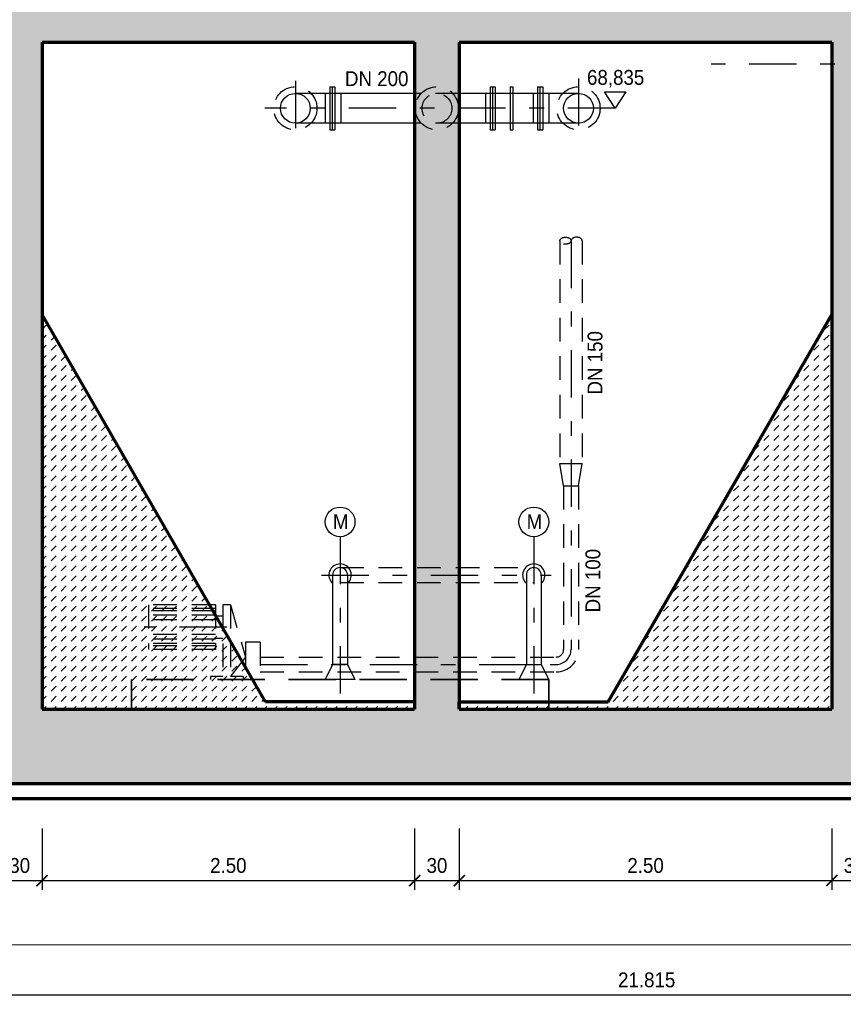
# Model space of a CAD drawing. Header units: metres. Extents: x -5 to 93, y -48 to 79.
# Tile 38 of 91: x 11.98 to 17.51, y 61.41 to 68.02. Entities that reach past the tile are written whole.
import ezdxf

# ---------------------------------------------------------------- set-up
doc = ezdxf.new("R2010")
doc.units = ezdxf.units.M
doc.header["$LTSCALE"] = 0.05
doc.header["$PDMODE"] = 35
doc.header["$PDSIZE"] = 0.1
for name, pattern in [('STRICHPUNKT2', [12.7, 6.35, -3.175, 0, -3.175]), ('VERDECKT', [9.525, 6.35, -3.175]), ('VERDECKT2', [4.7625, 3.175, -1.5875])]:
    doc.linetypes.add(name, pattern=pattern)
for name, color, linetype, lineweight in [('Bemassung_Bau', 7, 'Continuous', 18), ('Beschriftung-Schnitte', 7, 'Continuous', 25), ('Rohre', 160, 'Continuous', 30), ('Rohre_mitte', 160, 'STRICHPUNKT2', 25), ('Rohre_verdeckt', 160, 'VERDECKT2', 25), ('Wand', 6, 'Continuous', 70), ('Wand-Schraffur', 252, 'Continuous', 20), ('Wand-verdeckt', 2, 'VERDECKT', 35)]:
    doc.layers.add(name, color=color, linetype=linetype, lineweight=lineweight)
doc.layers.add('Rohre_Text', color=160, linetype='Continuous')
doc.styles.add('Arial', font='arial.ttf', dxfattribs={"width": 0.9})
doc.styles.add('Romans', font='arial.ttf', dxfattribs={"width": 0.8})
doc.dimstyles.new('AEC Bemassung 1-50', dxfattribs={"dimtxt": 0.1, "dimasz": 0.075, "dimexe": 0.0625, "dimexo": 0, "dimgap": 0.05, "dimtad": 1, "dimdec": 3, "dimrnd": 0.005, "dimzin": 1, "dimdsep": 46, "dimtxsty": 'Arial', "dimblk": 'ARCHTICK', "dimcen": 0.125, "dimdle": 0.03125, "dimazin": 0, "dimtfac": 1, "dimtdec": 3, "dimtix": 1, "dimtmove": 2, "dimatfit": 2, "dimfxl": 1, "dimtolj": 1, "dimtzin": 0, "dimarcsym": 0})

# ---------------------------------------------------------------- blocks, each defined once
blk = doc.blocks.new('_ArchTick')
at = {"color": 0, "linetype": 'ByBlock', "const_width": 0.15}
blk.add_lwpolyline([(-0.5, -0.5), (0.5, 0.5)], dxfattribs=at)
blk = doc.blocks.new('*D7')
at = {"layer": 'Bemassung_Bau', "linetype": 'Continuous', "lineweight": -2, "transparency": 16777216}
for p, q in [((-12.542, 0.35), (-12.542, -0.0625)), ((-0.092, 0.35), (-0.092, -0.0625)), ((-12.5733, 0), (-0.0608, 0))]:
    blk.add_line(p, q, dxfattribs=at)
at = {"layer": 'Defpoints', "color": 0, "linetype": 'Continuous', "transparency": 16777216}
for p in [(-12.542, 0.35), (-0.092, 0.35), (-0.092, 0)]:
    blk.add_point(p, dxfattribs=at)
at = {"layer": 'Bemassung_Bau', "linetype": 'Continuous', "lineweight": -2, "transparency": 16777216, "xscale": 0.075, "yscale": 0.075, "zscale": 0.075, "rotation": 180}
blk.add_blockref('_ArchTick', (-12.542, 0), dxfattribs=at)
at = {"layer": 'Bemassung_Bau', "linetype": 'Continuous', "lineweight": -2, "transparency": 16777216, "xscale": 0.075, "yscale": 0.075, "zscale": 0.075}
blk.add_blockref('_ArchTick', (-0.092, 0), dxfattribs=at)
at = {"layer": 'Bemassung_Bau', "linetype": 'Continuous', "lineweight": 18, "transparency": 16777216, "insert": (-6.317, 0.1125), "char_height": 0.125, "attachment_point": 5, "style": 'Romans'}
blk.add_mtext('\\A1;\\A1;12.45', dxfattribs=at)
blk = doc.blocks.new('*D242')
at = {"layer": 'Bemassung_Bau', "linetype": 'Continuous', "lineweight": -2, "transparency": 16777216}
for p, q in [((11.8294, 62.5914), (11.8294, 62.1789)), ((12.1294, 62.5914), (12.1294, 62.1789)), ((11.7981, 62.2414), (12.1606, 62.2414))]:
    blk.add_line(p, q, dxfattribs=at)
at = {"layer": 'Defpoints', "color": 0, "linetype": 'Continuous', "transparency": 16777216}
for p in [(11.8294, 62.5914), (12.1294, 62.5914), (12.1294, 62.2414)]:
    blk.add_point(p, dxfattribs=at)
at = {"layer": 'Bemassung_Bau', "linetype": 'Continuous', "lineweight": -2, "transparency": 16777216, "xscale": 0.075, "yscale": 0.075, "zscale": 0.075, "rotation": 180}
blk.add_blockref('_ArchTick', (11.8294, 62.2414), dxfattribs=at)
at = {"layer": 'Bemassung_Bau', "linetype": 'Continuous', "lineweight": -2, "transparency": 16777216, "xscale": 0.075, "yscale": 0.075, "zscale": 0.075}
blk.add_blockref('_ArchTick', (12.1294, 62.2414), dxfattribs=at)
at = {"layer": 'Bemassung_Bau', "linetype": 'Continuous', "lineweight": 18, "transparency": 16777216, "insert": (11.9794, 62.3425), "char_height": 0.1, "attachment_point": 5, "style": 'Arial'}
blk.add_mtext('\\A1;\\A1;30', dxfattribs=at)
blk = doc.blocks.new('*D243')
at = {"layer": 'Bemassung_Bau', "linetype": 'Continuous', "lineweight": -2, "transparency": 16777216}
for p, q in [((12.1294, 62.5914), (12.1294, 62.1789)), ((14.6294, 62.5914), (14.6294, 62.1789)), ((12.0981, 62.2414), (14.6606, 62.2414))]:
    blk.add_line(p, q, dxfattribs=at)
at = {"layer": 'Defpoints', "color": 0, "linetype": 'Continuous', "transparency": 16777216}
for p in [(12.1294, 62.5914), (14.6294, 62.5914), (14.6294, 62.2414)]:
    blk.add_point(p, dxfattribs=at)
at = {"layer": 'Bemassung_Bau', "linetype": 'Continuous', "lineweight": -2, "transparency": 16777216, "xscale": 0.075, "yscale": 0.075, "zscale": 0.075, "rotation": 180}
blk.add_blockref('_ArchTick', (12.1294, 62.2414), dxfattribs=at)
at = {"layer": 'Bemassung_Bau', "linetype": 'Continuous', "lineweight": -2, "transparency": 16777216, "xscale": 0.075, "yscale": 0.075, "zscale": 0.075}
blk.add_blockref('_ArchTick', (14.6294, 62.2414), dxfattribs=at)
at = {"layer": 'Bemassung_Bau', "linetype": 'Continuous', "lineweight": 18, "transparency": 16777216, "insert": (13.3794, 62.3425), "char_height": 0.1, "attachment_point": 5, "style": 'Arial'}
blk.add_mtext('\\A1;\\A1;2.50', dxfattribs=at)
blk = doc.blocks.new('*D244')
at = {"layer": 'Bemassung_Bau', "linetype": 'Continuous', "lineweight": -2, "transparency": 16777216}
for p, q in [((14.6294, 62.5914), (14.6294, 62.1789)), ((14.9294, 62.5914), (14.9294, 62.1789)), ((14.5981, 62.2414), (14.9606, 62.2414))]:
    blk.add_line(p, q, dxfattribs=at)
at = {"layer": 'Defpoints', "color": 0, "linetype": 'Continuous', "transparency": 16777216}
for p in [(14.6294, 62.5914), (14.9294, 62.5914), (14.9294, 62.2414)]:
    blk.add_point(p, dxfattribs=at)
at = {"layer": 'Bemassung_Bau', "linetype": 'Continuous', "lineweight": -2, "transparency": 16777216, "xscale": 0.075, "yscale": 0.075, "zscale": 0.075, "rotation": 180}
blk.add_blockref('_ArchTick', (14.6294, 62.2414), dxfattribs=at)
at = {"layer": 'Bemassung_Bau', "linetype": 'Continuous', "lineweight": -2, "transparency": 16777216, "xscale": 0.075, "yscale": 0.075, "zscale": 0.075}
blk.add_blockref('_ArchTick', (14.9294, 62.2414), dxfattribs=at)
at = {"layer": 'Bemassung_Bau', "linetype": 'Continuous', "lineweight": 18, "transparency": 16777216, "insert": (14.7794, 62.3425), "char_height": 0.1, "attachment_point": 5, "style": 'Arial'}
blk.add_mtext('\\A1;\\A1;30', dxfattribs=at)
blk = doc.blocks.new('*D245')
at = {"layer": 'Bemassung_Bau', "linetype": 'Continuous', "lineweight": -2, "transparency": 16777216}
for p, q in [((14.9294, 62.5914), (14.9294, 62.1789)), ((17.4294, 62.5914), (17.4294, 62.1789)), ((14.8981, 62.2414), (17.4606, 62.2414))]:
    blk.add_line(p, q, dxfattribs=at)
at = {"layer": 'Defpoints', "color": 0, "linetype": 'Continuous', "transparency": 16777216}
for p in [(14.9294, 62.5914), (17.4294, 62.5914), (17.4294, 62.2414)]:
    blk.add_point(p, dxfattribs=at)
at = {"layer": 'Bemassung_Bau', "linetype": 'Continuous', "lineweight": -2, "transparency": 16777216, "xscale": 0.075, "yscale": 0.075, "zscale": 0.075, "rotation": 180}
blk.add_blockref('_ArchTick', (14.9294, 62.2414), dxfattribs=at)
at = {"layer": 'Bemassung_Bau', "linetype": 'Continuous', "lineweight": -2, "transparency": 16777216, "xscale": 0.075, "yscale": 0.075, "zscale": 0.075}
blk.add_blockref('_ArchTick', (17.4294, 62.2414), dxfattribs=at)
at = {"layer": 'Bemassung_Bau', "linetype": 'Continuous', "lineweight": 18, "transparency": 16777216, "insert": (16.1794, 62.3425), "char_height": 0.1, "attachment_point": 5, "style": 'Arial'}
blk.add_mtext('\\A1;\\A1;2.50', dxfattribs=at)
blk = doc.blocks.new('*D246')
at = {"layer": 'Bemassung_Bau', "linetype": 'Continuous', "lineweight": -2, "transparency": 16777216}
for p, q in [((17.4294, 62.5914), (17.4294, 62.1789)), ((17.7294, 62.5914), (17.7294, 62.1789)), ((17.3981, 62.2414), (17.7606, 62.2414))]:
    blk.add_line(p, q, dxfattribs=at)
at = {"layer": 'Defpoints', "color": 0, "linetype": 'Continuous', "transparency": 16777216}
for p in [(17.4294, 62.5914), (17.7294, 62.5914), (17.7294, 62.2414)]:
    blk.add_point(p, dxfattribs=at)
at = {"layer": 'Bemassung_Bau', "linetype": 'Continuous', "lineweight": -2, "transparency": 16777216, "xscale": 0.075, "yscale": 0.075, "zscale": 0.075, "rotation": 180}
blk.add_blockref('_ArchTick', (17.4294, 62.2414), dxfattribs=at)
at = {"layer": 'Bemassung_Bau', "linetype": 'Continuous', "lineweight": -2, "transparency": 16777216, "xscale": 0.075, "yscale": 0.075, "zscale": 0.075}
blk.add_blockref('_ArchTick', (17.7294, 62.2414), dxfattribs=at)
at = {"layer": 'Bemassung_Bau', "linetype": 'Continuous', "lineweight": 18, "transparency": 16777216, "insert": (17.5794, 62.3425), "char_height": 0.1, "attachment_point": 5, "style": 'Arial'}
blk.add_mtext('\\A1;\\A1;30', dxfattribs=at)
blk = doc.blocks.new('*D254')
at = {"layer": 'Bemassung_Bau', "color": 0, "lineweight": -2, "transparency": 16777216}
for p, q in [((5.2794, 61.8097), (5.2794, 61.4109)), ((27.0944, 61.8097), (27.0944, 61.4109)), ((5.2481, 61.4734), (27.1256, 61.4734))]:
    blk.add_line(p, q, dxfattribs=at)
at = {"layer": 'Defpoints', "color": 0, "transparency": 16777216}
for p in [(5.2794, 61.8097), (27.0944, 61.8097), (27.0944, 61.4734)]:
    blk.add_point(p, dxfattribs=at)
at = {"layer": 'Bemassung_Bau', "color": 0, "lineweight": -2, "transparency": 16777216, "xscale": 0.075, "yscale": 0.075, "zscale": 0.075, "rotation": 180}
blk.add_blockref('_ArchTick', (5.2794, 61.4734), dxfattribs=at)
at = {"layer": 'Bemassung_Bau', "color": 0, "lineweight": -2, "transparency": 16777216, "xscale": 0.075, "yscale": 0.075, "zscale": 0.075}
blk.add_blockref('_ArchTick', (27.0944, 61.4734), dxfattribs=at)
at = {"layer": 'Bemassung_Bau', "color": 0, "transparency": 16777216, "insert": (16.1869, 61.5744), "char_height": 0.1, "attachment_point": 5, "style": 'Arial'}
blk.add_mtext('\\A1;21.815', dxfattribs=at)
blk = doc.blocks.new('*U6')
at = {"layer": 'Bemassung_Bau', "color": 7, "linetype": 'Continuous', "lineweight": 18}
dim = blk.add_linear_dim(base=(-0.092, 0), p1=(-12.542, 0.35), p2=(-0.092, 0.35), text='\\A1;12.45', dimstyle='AEC Bemassung 1-50', override={"dimclrd": 256, "dimclre": 256, "dimclrt": 256}, dxfattribs=at)
dim.commit()
dim.dimension.update_dxf_attribs({"geometry": '*D7', "text_midpoint": (-6.317, 0.1125)})

msp = doc.modelspace()

# ---------------------------------------------------------------- hatches: boundary and pattern name
at = {"layer": 'Wand-Schraffur'}
h = msp.add_hatch(dxfattribs=at)
h.set_pattern_fill('ANSI33', color=256, scale=0.025, style=0)
h.set_pattern_definition([(45, (-0.34923, 0), (-0.1122532, 0.1122532), []), (45, (-0.23698, 0), (-0.1122532, 0.1122532), [0.079375, -0.0396875])])
h.paths.add_polyline_path([(17.4294, 67.8733), (17.4294, 63.3933), (14.9294, 63.3933), (14.9294, 63.4433), (14.9294, 67.8733)], flags=17)
h.paths.add_polyline_path([(14.6294, 67.8733), (14.6294, 63.3933), (12.1294, 63.3933), (12.1294, 67.8733)], flags=17)
h.paths.add_polyline_path([(7.2794, 68.1733), (5.5794, 68.1733), (5.5794, 70.0833), (7.2794, 70.0833)], flags=17)
h.paths.add_polyline_path([(6.6047, 68.2828), (6.5326, 68.1733), (6.4606, 68.2828)], flags=16)
h.paths.add_polyline_path([(9.8044, 68.1733), (9.2544, 68.1733), (9.2544, 67.8733), (9.8044, 67.8733)], flags=17)
h.paths.add_polyline_path([(16.8566, 67.5847), (17.2149, 67.5847), (17.2149, 67.3972), (16.8566, 67.3972)], flags=24)
h.paths.add_polyline_path([(15.9971, 67.5847), (16.243, 67.5847), (16.243, 67.3972), (15.9971, 67.3972)], flags=24)
h.paths.add_polyline_path([(14.6037, 67.5847), (14.962, 67.5847), (14.962, 67.3972), (14.6037, 67.3972)], flags=24)
h.paths.add_polyline_path([(12.7152, 67.5847), (13.0318, 67.5847), (13.0318, 67.3972), (12.7152, 67.3972)], flags=24)
h.paths.add_polyline_path([(6.293, 68.2724), (6.722, 68.2724), (6.722, 68.4977), (6.293, 68.4977)], flags=24)
h.paths.add_polyline_path([(5.2794, 64.3533), (5.5794, 64.3533), (5.5794, 67.8733), (8.5794, 67.8733), (8.5794, 67.6233), (8.9794, 67.6233), (8.9794, 67.8733), (9.1044, 67.8733), (9.1044, 68.1733), (7.5794, 68.1733), (7.5794, 70.2833), (5.2794, 70.2833), (5.2794, 66.9833), (5.1444, 66.9833), (5.1444, 66.7833), (5.2794, 66.7833)])
h.paths.add_polyline_path([(5.5794, 64.2333), (5.2794, 64.2333), (5.2794, 62.8933), (17.7294, 62.8933), (17.7294, 67.8733), (26.6594, 67.8733), (26.6594, 68.1733), (9.9544, 68.1733), (9.9544, 67.8733), (11.8294, 67.8733), (11.8294, 63.3933), (5.5794, 63.3933)])
h = msp.add_hatch(dxfattribs=at)
h.set_pattern_fill('DASH', color=256, scale=0.015, angle=45, style=0)
h.paths.add_polyline_path([(12.1294, 63.3933), (14.6294, 63.3933), (14.6294, 63.4433), (13.6294, 63.4433), (12.1294, 66.0433)])
h = msp.add_hatch(dxfattribs=at)
h.set_pattern_fill('DASH', color=256, scale=0.015, angle=45, style=0)
h.paths.add_polyline_path([(15.9294, 63.4433), (14.9294, 63.4433), (14.9294, 63.3933), (17.4294, 63.3933), (17.4294, 66.0433)])

# ---------------------------------------------------------------- linework, layer by layer
at = {"layer": 'Beschriftung-Schnitte', "color": 6, "linetype": 'STRICHPUNKT2'}
msp.add_line((17.9268, 67.7238), (16.6188, 67.7238), dxfattribs=at)
at = {"layer": 'Rohre'}
for p, q in [((14.6294, 67.5283), (13.8294, 67.5283)), ((14.0294, 67.5283), (14.0294, 67.3283)), ((14.0602, 67.5733), (14.0602, 67.2833)), ((14.0602, 67.5733), (14.0952, 67.5733)), ((14.0777, 67.2833), (14.0777, 67.5733)), ((14.0952, 67.5733), (14.0952, 67.2833)), ((14.1344, 67.5283), (14.1344, 67.3283)), ((15.7294, 67.5283), (14.9294, 67.5283)), ((15.1049, 67.5283), (15.1049, 67.3283)), ((15.1357, 67.5733), (15.1357, 67.2833)), ((15.1357, 67.5733), (15.1707, 67.5733)), ((15.1532, 67.5733), (15.1532, 67.2833)), ((15.1707, 67.5733), (15.1707, 67.2833)), ((15.2718, 67.5733), (15.2718, 67.2833)), ((15.2718, 67.5733), (15.2893, 67.5733)), ((15.2893, 67.5733), (15.2893, 67.2833)), ((15.4244, 67.5283), (15.4244, 67.3283)), ((15.4552, 67.5733), (15.4552, 67.2833)), ((15.4552, 67.5733), (15.4902, 67.5733)), ((15.4727, 67.2833), (15.4727, 67.5733)), ((15.4902, 67.5733), (15.4902, 67.2833)), ((15.5294, 67.5283), (15.5294, 67.3283)), ((14.6294, 67.3283), (13.8294, 67.3283)), ((15.7294, 67.3283), (14.9294, 67.3283)), ((14.0602, 67.2833), (14.0952, 67.2833)), ((15.1357, 67.2833), (15.1707, 67.2833)), ((15.2718, 67.2833), (15.2893, 67.2833)), ((15.4552, 67.2833), (15.4902, 67.2833)), ((14.0794, 64.2933), (14.0794, 63.6933)), ((14.1794, 64.2933), (14.1794, 63.6933)), ((15.3794, 64.2933), (15.3794, 63.6933)), ((15.4794, 64.2933), (15.4794, 63.6933)), ((14.0794, 63.6933), (14.0294, 63.5933)), ((14.1794, 63.6933), (14.0794, 63.6933)), ((14.1794, 63.6933), (14.2294, 63.5933)), ((15.3794, 63.6933), (15.3294, 63.5933)), ((15.3794, 63.6933), (15.4794, 63.6933)), ((15.4794, 63.6933), (15.5294, 63.5933)), ((14.2294, 63.5933), (14.0294, 63.5933)), ((15.3294, 63.5933), (15.5294, 63.5933))]:
    msp.add_line(p, q, dxfattribs=at)
for centre in [(13.8294, 67.4283), (15.7294, 67.4283), (14.1294, 64.6504), (15.4294, 64.6504)]:
    msp.add_circle(centre, 0.1, dxfattribs=at)
for centre, radius, start, end in [((14.1294, 64.2933), 0.075, 311.81031, 228.18969), ((14.1294, 64.2933), 0.05, 0, 180), ((15.4294, 64.2933), 0.075, 311.81031, 228.18969), ((15.4294, 64.2933), 0.05, 0, 180)]:
    msp.add_arc(centre, radius, start, end, dxfattribs=at)
at = {"layer": 'Rohre_mitte'}
for p, q in [((13.8294, 67.6122), (13.8294, 67.2233)), ((15.7294, 67.6295), (15.7294, 67.2483)), ((15.975, 67.4283), (13.6235, 67.4283)), ((15.6794, 66.5389), (15.6794, 63.7933)), ((14.1294, 64.5504), (14.1294, 63.3933)), ((15.4294, 64.5504), (15.4294, 63.3933)), ((14.0043, 64.2933), (15.5455, 64.2933)), ((13.3701, 63.9433), (12.8136, 63.9433)), ((13.5936, 63.6933), (15.5794, 63.6933))]:
    msp.add_line(p, q, dxfattribs=at)
at = {"layer": 'Rohre_Text'}
msp.add_lwpolyline([(15.975, 67.4283), (15.903, 67.5378), (16.0471, 67.5378), (15.975, 67.4283)], dxfattribs=at)
at = {"layer": 'Rohre_verdeckt'}
for p, q in [((14.9294, 67.5283), (14.6294, 67.5283)), ((14.9294, 67.3283), (14.6294, 67.3283)), ((15.6044, 66.5389), (15.6044, 65.0433)), ((15.7544, 66.5389), (15.7544, 65.0433)), ((15.6044, 65.0433), (15.7544, 65.0433)), ((15.6294, 64.8933), (15.6044, 65.0433)), ((15.7294, 64.8933), (15.7544, 65.0433)), ((15.6294, 64.8933), (15.6294, 63.7933)), ((15.6294, 64.8933), (15.7294, 64.8933)), ((15.7294, 64.8933), (15.7294, 63.7933)), ((14.1294, 64.3433), (15.4294, 64.3433)), ((14.1294, 64.2433), (15.4294, 64.2433)), ((12.8436, 64.0933), (12.8436, 63.7933)), ((13.2936, 64.0933), (12.8436, 64.0933)), ((13.2936, 64.0933), (13.2936, 63.7933)), ((13.3436, 64.0933), (13.3436, 63.6133)), ((13.3936, 64.0933), (13.3436, 64.0933)), ((13.3936, 64.0933), (13.3936, 63.6133)), ((13.3936, 64.0933), (13.4936, 63.7433)), ((13.2936, 64.0683), (12.8436, 64.0683)), ((13.2936, 64.0533), (12.8436, 64.0533)), ((13.2936, 64.0233), (12.8436, 64.0233)), ((13.3436, 64.0183), (13.2936, 64.0183)), ((13.2936, 63.9933), (12.8436, 63.9933)), ((13.2936, 63.8933), (12.8436, 63.8933)), ((13.2936, 63.8633), (12.8436, 63.8633)), ((13.2936, 63.8333), (12.8436, 63.8333)), ((13.2936, 63.8183), (12.8436, 63.8183)), ((13.3436, 63.8683), (13.2936, 63.8683)), ((13.4936, 63.8433), (13.4936, 63.5933)), ((13.5936, 63.8433), (13.4936, 63.8433)), ((13.5936, 63.8433), (13.5936, 63.5933)), ((13.2936, 63.7933), (12.8436, 63.7933)), ((13.4936, 63.7433), (13.3936, 63.6133)), ((13.5936, 63.7433), (15.5794, 63.7433)), ((13.3436, 63.6133), (13.2595, 63.6133)), ((13.2595, 63.6133), (13.2595, 63.5933)), ((13.4779, 63.6133), (13.3936, 63.6133)), ((13.4779, 63.6133), (13.4779, 63.5933)), ((13.5936, 63.6433), (15.5794, 63.6433))]:
    msp.add_line(p, q, dxfattribs=at)
for centre, radius in [((13.8294, 67.4283), 0.145), ((14.7794, 67.4283), 0.145), ((14.7794, 67.4283), 0.1), ((15.7294, 67.4283), 0.145)]:
    msp.add_circle(centre, radius, dxfattribs=at)
for radius in [0.05, 0.1, 0.15]:
    msp.add_arc((15.5794, 63.7933), radius, 270, 0, dxfattribs=at)
msp.add_ellipse((15.6419, 66.5389), major_axis=(-0.0375, 0), ratio=0.624859, dxfattribs=at)
msp.add_ellipse((15.7169, 66.5389), major_axis=(-0.0375, 0), ratio=0.624859, start_param=3.141593, end_param=6.283185, dxfattribs=at)
at = {"layer": 'Wand'}
for p, q in [((12.1294, 67.8733), (12.1294, 63.3933)), ((12.1294, 67.8733), (14.6294, 67.8733)), ((14.6294, 67.8733), (14.6294, 63.3933)), ((14.9294, 67.8733), (14.9294, 63.3933)), ((14.9294, 67.8733), (17.4294, 67.8733)), ((17.4294, 67.8733), (17.4294, 63.3933)), ((13.6294, 63.4433), (12.1294, 66.0433)), ((15.9294, 63.4433), (17.4294, 66.0433)), ((14.6294, 63.4433), (13.6294, 63.4433)), ((14.9294, 63.3933), (14.9294, 63.4433)), ((14.9294, 63.4433), (15.9294, 63.4433)), ((12.1294, 63.3933), (14.6294, 63.3933)), ((14.9294, 63.3933), (17.4294, 63.3933)), ((14.9294, 63.3933), (14.9294, 63.3933)), ((5.2794, 62.8933), (17.7294, 62.8933)), ((5.2794, 62.7933), (17.7294, 62.7933))]:
    msp.add_line(p, q, dxfattribs=at)
at = {"layer": 'Wand-verdeckt'}
for p, q in [((15.5294, 63.5933), (12.7294, 63.5933)), ((12.7294, 63.5933), (12.7294, 63.3933)), ((15.5294, 63.5933), (15.5294, 63.3933))]:
    msp.add_line(p, q, dxfattribs=at)

# ---------------------------------------------------------------- block references
at = {"layer": 'Bemassung_Bau', "color": 7, "linetype": 'Continuous', "lineweight": 18}
msp.add_blockref('*U6', (17.8214, 61.8097), dxfattribs=at)

# ---------------------------------------------------------------- texts
at = {"layer": 'Rohre', "style": 'Arial', "width": 0.9}
for p in [(14.0814, 64.6021), (15.3814, 64.6021)]:
    msp.add_text('M', height=0.1, dxfattribs=at).set_placement(p)
at = {"layer": 'Rohre_Text', "style": 'Arial', "width": 0.9}
for s, p in [('DN 200', (14.1621, 67.5772)), ('68,835', (15.7863, 67.5858))]:
    msp.add_text(s, height=0.1, dxfattribs=at).set_placement(p)
for s, p in [('DN 150', (15.8901, 65.5059)), ('DN 100', (15.8759, 64.043))]:
    msp.add_text(s, height=0.1, rotation=90, dxfattribs=at).set_placement(p)

# ---------------------------------------------------------------- dimensions: what is measured, and where the dimension line sits
at = {"layer": 'Bemassung_Bau', "color": 7, "linetype": 'Continuous', "lineweight": 18}
for base, p1, p2, text, picture, middle in [((12.1294, 62.2414), (11.8294, 62.5914), (12.1294, 62.5914), '\\A1;30', '*D242', (11.9794, 62.3425)), ((14.6294, 62.2414), (12.1294, 62.5914), (14.6294, 62.5914), '\\A1;2.50', '*D243', (13.3794, 62.3425)), ((14.9294, 62.2414), (14.6294, 62.5914), (14.9294, 62.5914), '\\A1;30', '*D244', (14.7794, 62.3425)), ((17.4294, 62.2414), (14.9294, 62.5914), (17.4294, 62.5914), '\\A1;2.50', '*D245', (16.1794, 62.3425)), ((17.7294, 62.2414), (17.4294, 62.5914), (17.7294, 62.5914), '\\A1;30', '*D246', (17.5794, 62.3425))]:
    dim = msp.add_linear_dim(base=base, p1=p1, p2=p2, text=text, dimstyle='AEC Bemassung 1-50', override={"dimclrd": 256, "dimclre": 256, "dimclrt": 256}, dxfattribs=at)
    dim.commit()
    dim.dimension.update_dxf_attribs({"geometry": picture, "text_midpoint": middle})
at = {"layer": 'Bemassung_Bau'}
dim = msp.add_linear_dim(base=(27.0944, 61.4734), p1=(5.2794, 61.8097), p2=(27.0944, 61.8097), dimstyle='AEC Bemassung 1-50', dxfattribs=at)
dim.commit()
dim.dimension.update_dxf_attribs({"geometry": '*D254', "text_midpoint": (16.1869, 61.5744)})

doc.saveas('drawing.dxf')
